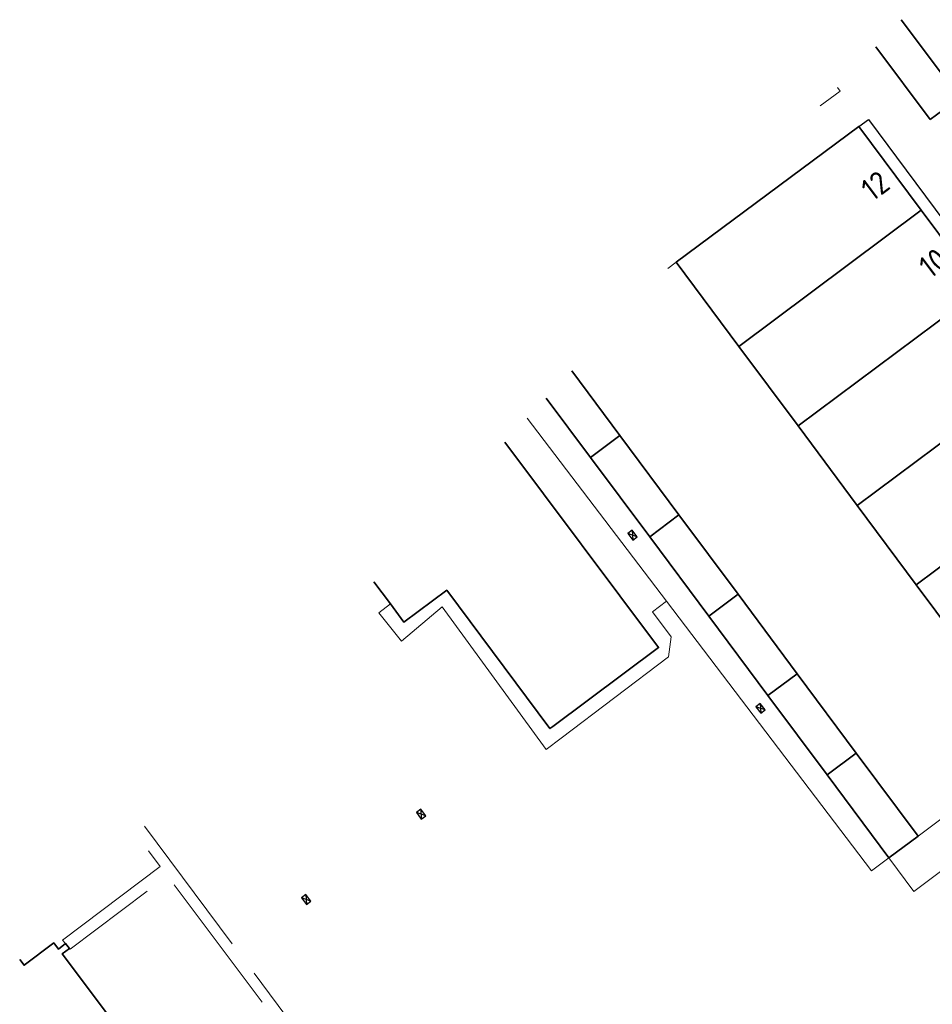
# Model space of a CAD drawing. Header units: metres. Extents: x 92877 to 94117, y 464509 to 465451.
# Tile 23 of 102: x 93069 to 93119, y 465152 to 465206. Entities that reach past the tile are written whole.
import ezdxf
from ezdxf.enums import TextEntityAlignment as Align

# ---------------------------------------------------------------- set-up
doc = ezdxf.new("R2010")
doc.units = ezdxf.units.M
doc.linetypes.add('IE-TERREINAFSCHEIDING', pattern=[10, 8, -2])
doc.layers.get('0').update_dxf_attribs({"linetype": 'CONTINUOUS'})
for name, color, linetype, lineweight in [('B-WE-IE-TERREINAFSCHEIDING-G', 252, 'IE-TERREINAFSCHEIDING', 18), ('B-WE-IE-TERREINAFSCHEIDING_KUNSTMATIG_HEKWERK-G', 252, 'IE-TERREINAFSCHEIDING-KUNSTMATIG', 18), ('B-WE-IE-TERREINAFSCHEIDING_KUNSTMATIG_MUUR-G', 252, 'IE-TERREINAFSCHEIDING-KUNSTMATIG-DICHT', 18), ('B-WE-OG-TOPOGRAFIE_BEBOUWING-GV', 252, 'CONTINUOUS', 35), ('B-WE-OG-TOPOGRAFIE_HUISNUMMER-T25', 7, 'CONTINUOUS', 20), ('B-WE-RI-HWA_KOLK-S', 252, 'CONTINUOUS', 25), ('B-WE-VH-VERHARDING-GV', 252, 'CONTINUOUS', 18)]:
    doc.layers.add(name, color=color, linetype=linetype, lineweight=lineweight)
doc.layers.add('B_OVERBOUWLIJN_LIJN_1', color=252, linetype='CONTINUOUS')
doc.styles.get("Standard").update_dxf_attribs({"font": 'isocp.shx'})
doc.linetypes.add('IE-TERREINAFSCHEIDING-KUNSTMATIG', pattern='A,4,[82,NLCS.SHX,S=0.75,R=90,X=0,Y=0],4,-2', length=10)
doc.linetypes.add('IE-TERREINAFSCHEIDING-KUNSTMATIG-DICHT', pattern='A,8,-1,[82,NLCS.SHX,S=0.75,R=90,X=0,Y=0],-1', length=10)

# ---------------------------------------------------------------- blocks, each defined once
blk = doc.blocks.new('B-SRI-KOLK_COMBINATIE-SO')
for p, q in [((-1.125, 0), (1.125, 1.5)), ((1.125, 0), (-1.125, 1.5))]:
    blk.add_line(p, q)
at = {"flags": 128}
blk.add_lwpolyline([(-1.125, 0), (1.125, 0), (1.125, 1.5), (-1.125, 1.5)], close=True, dxfattribs=at)

msp = doc.modelspace()

# ---------------------------------------------------------------- linework, layer by layer
at = {"layer": 'B-WE-IE-TERREINAFSCHEIDING-G', "flags": 128}
for points in [[(93075.664, 465161.778), (93093.877, 465137.368), (93093.395, 465136.999), (93076.925, 465159.074), (93071.599, 465155.08), (93071.568, 465155.117)], [(93071.351, 465155.378), (93071.187, 465155.574), (93076.518, 465159.583), (93075.228, 465161.313)]]:
    msp.add_lwpolyline(points, dxfattribs=at)
at = {"layer": 'B-WE-IE-TERREINAFSCHEIDING_KUNSTMATIG_HEKWERK-G'}
for p, q in [((93096.535, 465184.035), (93104.122, 465174.052)), ((93117.839, 465161.244), (93124.317, 465166.107))]:
    msp.add_line(p, q, dxfattribs=at)
at = {"layer": 'B-WE-IE-TERREINAFSCHEIDING_KUNSTMATIG_HEKWERK-G', "flags": 128}
msp.add_lwpolyline([(93104.122, 465174.052), (93115.299, 465159.344), (93116.254, 465160.054)], dxfattribs=at)
at = {"layer": 'B-WE-IE-TERREINAFSCHEIDING_KUNSTMATIG_MUUR-G'}
msp.add_line((93104.189, 465192.197), (93104.658, 465192.547), dxfattribs=at)
at = {"layer": 'B-WE-OG-TOPOGRAFIE_BEBOUWING-GV'}
for p, q in [((93116.921, 465205.775), (93120.1, 465201.525)), ((93118.506, 465200.333), (93115.538, 465204.301)), ((93120.1, 465201.525), (93118.506, 465200.333)), ((93118.017, 465195.379), (93108.075, 465187.951)), ((93118.017, 465195.379), (93121.239, 465191.046)), ((93108.075, 465187.951), (93104.658, 465192.547)), ((93121.239, 465191.046), (93111.298, 465183.617)), ((93111.298, 465183.617), (93108.075, 465187.951)), ((93098.959, 465186.62), (93101.58, 465183.097)), ((93124.461, 465186.712), (93114.52, 465179.284)), ((93114.52, 465179.284), (93111.298, 465183.617)), ((93101.58, 465183.097), (93099.98, 465181.902)), ((93101.58, 465183.097), (93104.804, 465178.764)), ((93127.683, 465182.379), (93117.742, 465174.95)), ((93103.207, 465177.57), (93099.98, 465181.902)), ((93117.742, 465174.95), (93114.52, 465179.284)), ((93104.804, 465178.764), (93103.207, 465177.57)), ((93104.804, 465178.764), (93108.027, 465174.432)), ((93106.432, 465173.241), (93103.207, 465177.57)), ((93089.066, 465173.906), (93088.167, 465175.111)), ((93120.964, 465170.617), (93117.742, 465174.95)), ((93108.027, 465174.432), (93106.432, 465173.241)), ((93108.027, 465174.432), (93111.251, 465170.1)), ((93109.658, 465168.91), (93106.432, 465173.241)), ((93111.251, 465170.1), (93109.658, 465168.91)), ((93111.251, 465170.1), (93114.474, 465165.768)), ((93112.883, 465164.58), (93109.658, 465168.91)), ((93114.474, 465165.768), (93112.883, 465164.58)), ((93114.474, 465165.768), (93117.839, 465161.244)), ((93116.254, 465160.054), (93112.883, 465164.58)), ((93117.839, 465161.244), (93116.254, 465160.054)), ((93071.351, 465155.378), (93071.568, 465155.117))]:
    msp.add_line(p, q, dxfattribs=at)
at = {"layer": 'B-WE-OG-TOPOGRAFIE_BEBOUWING-GV', "flags": 128}
for points in [[(93104.658, 465192.547), (93114.617, 465199.951), (93118.017, 465195.379)], [(93099.98, 465181.902), (93097.569, 465185.138)], [(93095.316, 465182.735), (93103.69, 465171.53), (93097.922, 465167.224), (93097.77, 465167.11), (93092.14, 465174.65), (93089.81, 465172.91), (93089.066, 465173.906)], [(93068.855, 465154.516), (93069.09, 465154.2), (93070.71, 465155.42), (93070.962, 465155.084), (93071.351, 465155.378)], [(93071.568, 465155.117), (93071.167, 465154.813), (93074.191, 465150.808), (93074.59, 465151.109), (93074.795, 465150.837), (93074.396, 465150.536), (93077.42, 465146.53), (93077.819, 465146.831), (93078.024, 465146.56), (93077.625, 465146.258), (93080.648, 465142.252), (93081.047, 465142.554), (93081.252, 465142.282), (93080.853, 465141.981), (93083.51, 465138.462), (93083.909, 465138.763), (93084.149, 465138.444), (93083.75, 465138.143), (93084.01, 465137.8), (93082.56, 465136.71), (93086.372, 465131.661), (93086.72, 465131.2), (93074.83, 465122.23)]]:
    msp.add_lwpolyline(points, dxfattribs=at)
at = {"layer": 'B-WE-VH-VERHARDING-GV', "flags": 128}
for points in [[(93113.449, 465202.073), (93113.595, 465201.879), (93112.511, 465201.072)], [(93153.474, 465185.146), (93117.617, 465158.225), (93116.254, 465160.054)], [(93104.23, 465171.03), (93098.383, 465166.594), (93097.56, 465165.97), (93091.89, 465173.74), (93089.67, 465171.88), (93088.44, 465173.42), (93089.066, 465173.906)], [(93104.122, 465174.052), (93103.36, 465173.48), (93104.38, 465172.12), (93104.23, 465171.03)]]:
    msp.add_lwpolyline(points, dxfattribs=at)
at = {"layer": 'B_OVERBOUWLIJN_LIJN_1', "flags": 128}
msp.add_lwpolyline([(93114.617, 465199.951), (93115.131, 465200.333), (93134.79, 465173.893), (93134.276, 465173.512)], dxfattribs=at)

# ---------------------------------------------------------------- block references
at = {"layer": 'B-WE-RI-HWA_KOLK-S'}
for p, xscale, yscale, zscale, rotation in [((93102.395, 465177.75), 0.2, 0.2, 0.2, 127), ((93109.365, 465168.302), 0.2, 0.2, 0.2, 127), ((93090.86, 465162.53), 0.1999999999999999, 0.1999999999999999, 0.1999999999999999, 126), ((93084.59, 465157.88), 0.2, 0.2, 0.2, 127)]:
    msp.add_blockref('B-SRI-KOLK_COMBINATIE-SO', p, dxfattribs=dict(at, xscale=xscale, yscale=yscale, zscale=zscale, rotation=rotation))

# ---------------------------------------------------------------- texts
at = {"layer": 'B-WE-OG-TOPOGRAFIE_HUISNUMMER-T25'}
for s, p in [('12', (93115.51, 465196.717)), ('10', (93118.666, 465192.502))]:
    msp.add_text(s, height=1.25, rotation=36.8, dxfattribs=at).set_placement(p, align=Align.MIDDLE)

doc.saveas('drawing.dxf')
